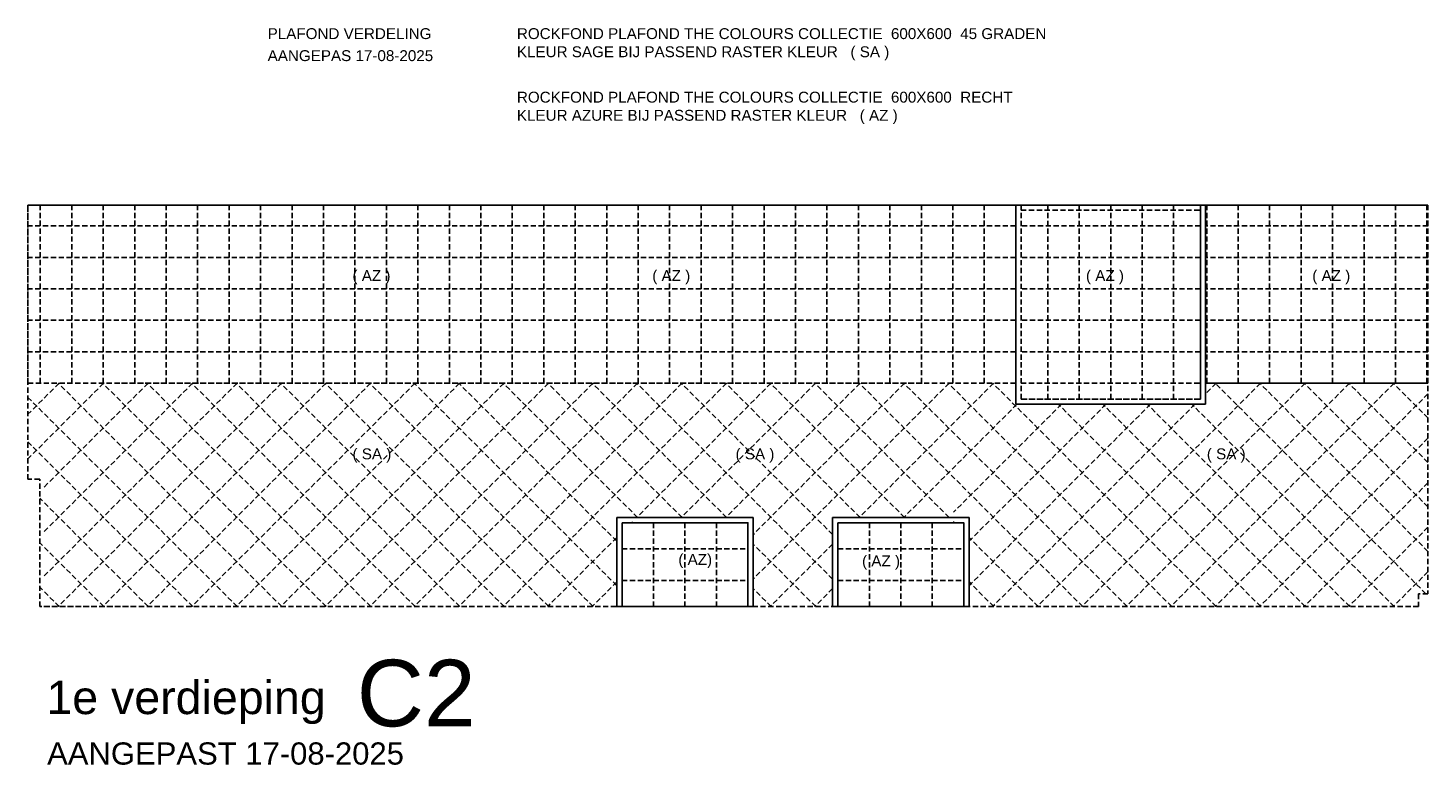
# Model space of a CAD drawing. Header units: millimetres. Extents: x -88840 to 85996, y -16279 to 104709.
# Tile 1 of 184: x -82235 to -55540, y -1855 to 12202. Entities that reach past the tile are written whole.
import ezdxf

# ---------------------------------------------------------------- set-up
doc = ezdxf.new("R2010")
doc.units = ezdxf.units.MM
doc.header["$LTSCALE"] = 400
doc.linetypes.add('HIDDEN', pattern=[0.375, 0.25, -0.125])
for name, color, linetype in [('-ve', 2, 'HIDDEN'), ('inlay', 6, 'Continuous'), ('plafond', 255, 'HIDDEN'), ('plat', 5, 'Continuous')]:
    doc.layers.add(name, color=color, linetype=linetype)
doc.styles.add('Arial', font='arial.ttf', dxfattribs={"height": 176.388889})

# ---------------------------------------------------------------- blocks, each defined once
blk = doc.blocks.new('plafond03')
at = {"layer": 'inlay'}
for points in [[(16442, -8252), (19042, -8252), (19042, -9952), (16442, -9952)], [(20558, -8252), (23158, -8252), (23158, -9952), (20558, -9952)], [(16542, -8352), (18942, -8352), (18942, -9952), (16542, -9952)], [(20658, -8352), (23058, -8352), (23058, -9952), (20658, -9952)]]:
    blk.add_lwpolyline(points, close=True, dxfattribs=at)
at = {"layer": 'plafond'}
for p, q in [((5450, -5690), (5450, -2292)), ((6050, -5690), (6050, -2292)), ((6650, -5690), (6650, -2292)), ((7250, -5690), (7250, -2292)), ((7850, -5690), (7850, -2292)), ((7850, -5690), (7850, -2292)), ((8450, -5690), (8450, -2292)), ((9050, -5690), (9050, -2292)), ((9650, -5690), (9650, -2292)), ((10250, -5690), (10250, -2292)), ((10850, -5690), (10850, -2292)), ((11450, -5690), (11450, -2292)), ((12050, -5690), (12050, -2292)), ((12650, -5690), (12650, -2292)), ((13250, -5690), (13250, -2292)), ((13850, -5690), (13850, -2292)), ((14450, -5690), (14450, -2292)), ((15050, -5690), (15050, -2292)), ((15650, -5690), (15650, -2292)), ((16250, -5690), (16250, -2292)), ((16850, -5690), (16850, -2292)), ((17450, -5690), (17450, -2292)), ((18050, -5690), (18050, -2292)), ((18650, -5690), (18650, -2292)), ((19250, -5690), (19250, -2292)), ((19850, -5690), (19850, -2292)), ((20450, -5690), (20450, -2292)), ((21050, -5690), (21050, -2292)), ((21650, -5690), (21650, -2292)), ((22250, -5690), (22250, -2292)), ((22850, -5690), (22850, -2292)), ((23450, -5690), (23450, -2292)), ((24050, -5690), (24050, -2292)), ((24660, -5992), (24660, -2292)), ((25260, -5992), (25260, -2292)), ((25860, -5992), (25860, -2292)), ((26460, -5992), (26460, -2292)), ((27060, -5992), (27060, -2292)), ((27690, -5690), (27690, -2292)), ((28290, -5690), (28290, -2292)), ((28890, -5690), (28890, -2292)), ((29490, -5690), (29490, -2292)), ((30090, -5690), (30090, -2292)), ((30690, -5690), (30690, -2292)), ((31290, -5690), (31290, -2292)), ((31890, -5690), (31890, -2292)), ((24050, -2690), (5215, -2690)), ((27570, -2690), (24150, -2690)), ((31910, -2690), (27670, -2690)), ((24050, -3290), (5215, -3290)), ((27570, -3290), (24150, -3290)), ((31910, -3290), (27670, -3290)), ((24050, -3890), (5215, -3890)), ((27570, -3890), (24150, -3890)), ((31910, -3890), (27670, -3890)), ((24050, -4490), (5215, -4490)), ((27570, -4490), (24150, -4490)), ((31910, -4490), (27670, -4490)), ((24050, -5090), (5215, -5090)), ((27570, -5090), (24150, -5090)), ((31910, -5090), (27670, -5090)), ((6656, -5690), (5215, -7131)), ((5807, -5690), (5215, -6282)), ((9201, -5690), (5510, -9381)), ((8353, -5690), (5510, -8533)), ((7504, -5690), (5510, -7684)), ((10050, -5690), (5788, -9952)), ((10054, -9952), (5792, -5690)), ((10898, -5690), (6636, -9952)), ((10902, -9952), (6640, -5690)), ((24050, -5690), (6875, -5690)), ((11747, -5690), (7485, -9952)), ((11751, -9952), (7489, -5690)), ((12595, -5690), (8333, -9952)), ((12599, -9952), (8337, -5690)), ((13444, -5690), (9182, -9952)), ((13448, -9952), (9186, -5690)), ((14292, -5690), (10030, -9952)), ((14296, -9952), (10034, -5690)), ((15141, -5690), (10879, -9952)), ((15145, -9952), (10883, -5690)), ((15989, -5690), (11727, -9952)), ((15993, -9952), (11731, -5690)), ((16838, -5690), (12576, -9952)), ((16442, -9552), (12580, -5690)), ((17686, -5690), (13424, -9952)), ((16442, -8704), (13428, -5690)), ((18535, -5690), (14273, -9952)), ((16839, -8252), (14277, -5690)), ((17687, -8252), (15125, -5690)), ((18536, -8252), (15974, -5690)), ((19383, -5690), (16821, -8252)), ((20558, -9426), (16822, -5690)), ((20232, -5690), (17670, -8252)), ((20558, -8577), (17671, -5690)), ((21081, -5690), (18519, -8252)), ((21081, -8252), (18519, -5690)), ((21929, -5690), (19042, -8577)), ((22778, -5690), (19042, -9426)), ((21930, -8252), (19368, -5690)), ((22779, -8252), (20217, -5690)), ((23626, -5690), (21064, -8252)), ((25327, -9952), (21065, -5690)), ((26176, -9952), (21914, -5690)), ((27024, -9952), (22762, -5690)), ((27873, -9952), (23611, -5690)), ((28717, -5690), (24455, -9952)), ((29566, -5690), (25304, -9952)), ((30414, -5690), (26152, -9952)), ((31263, -5690), (27001, -9952)), ((27869, -5690), (27670, -5889)), ((31910, -5690), (27670, -5690)), ((31870, -9707), (27853, -5690)), ((31910, -8898), (28702, -5690)), ((31910, -8050), (29550, -5690)), ((31910, -7201), (30399, -5690)), ((31910, -6353), (31247, -5690)), ((9205, -9952), (5215, -5962)), ((24073, -6092), (21913, -8252)), ((24921, -6092), (22861, -8152)), ((25770, -6092), (23158, -8704)), ((26618, -6092), (23158, -9552)), ((27467, -6092), (23607, -9952)), ((28721, -9952), (24861, -6092)), ((29570, -9952), (25710, -6092)), ((30418, -9952), (26558, -6092)), ((31267, -9952), (27407, -6092)), ((31910, -5892), (27849, -9952)), ((8356, -9952), (5215, -6811)), ((31910, -6740), (28698, -9952)), ((31910, -7589), (29546, -9952)), ((7508, -9952), (5440, -7884)), ((16742, -8332), (16721, -8352)), ((17142, -9952), (17142, -8352)), ((17742, -9952), (17742, -8352)), ((18342, -9952), (18342, -8352)), ((18942, -9952), (18942, -8352)), ((20658, -9952), (20658, -8352)), ((21258, -9952), (21258, -8352)), ((21858, -9952), (21858, -8352)), ((22458, -9952), (22458, -8352)), ((22879, -8352), (22858, -8332)), ((23058, -9952), (23058, -8352)), ((31910, -8437), (30395, -9952)), ((6659, -9952), (5440, -8733)), ((16442, -8632), (15121, -9952)), ((20236, -9952), (19042, -8758)), ((20558, -8758), (19364, -9952)), ((24479, -9952), (23158, -8632)), ((16542, -8852), (18942, -8852)), ((20658, -8852), (23058, -8852)), ((31910, -9286), (31244, -9952)), ((5811, -9952), (5440, -9581)), ((16442, -9480), (15970, -9952)), ((16542, -9452), (18942, -9452)), ((19387, -9952), (19042, -9607)), ((20558, -9607), (20213, -9952)), ((20658, -9452), (23058, -9452)), ((23630, -9952), (23158, -9480))]:
    blk.add_line(p, q, dxfattribs=at)
for points in [[(7270, -9952), (5440, -9952), (5440, -7522), (5215, -7522), (5215, -2292), (31910, -2292), (31910, -9707), (31730, -9707), (31730, -9952), (5440, -9952)], [(27670, -5690), (31910, -5690), (31910, -2292), (5215, -2292), (5215, -5690), (22390, -5690)], [(24150, -5690), (27570, -5690)]]:
    blk.add_lwpolyline(points, dxfattribs=at)
for points in [[(24050, -6092), (27670, -6092), (27670, -2292), (24050, -2292)], [(24050, -2292), (27670, -2292), (27670, -6092), (24050, -6092)], [(24150, -5992), (27570, -5992), (27570, -2292), (24150, -2292)], [(24150, -2392), (27570, -2392), (27570, -5992), (24150, -5992)], [(16442, -8252), (19042, -8252), (19042, -9952), (16442, -9952)], [(20558, -8252), (23158, -8252), (23158, -9952), (20558, -9952)], [(16542, -8352), (18942, -8352), (18942, -9952), (16542, -9952)], [(20658, -8352), (23058, -8352), (23058, -9952), (20658, -9952)]]:
    blk.add_lwpolyline(points, close=True, dxfattribs=at)

msp = doc.modelspace()

# ---------------------------------------------------------------- block references
at = {"layer": '-ve'}
msp.add_blockref('plafond03', (-87449.7156, 11117.3286), dxfattribs=at)

# ---------------------------------------------------------------- texts
at = {"layer": 'plat', "attachment_point": 1, "style": 'Arial'}
for s, insert, char_height in [('PLAFOND VERDELING', (-77665.10957, 12198.21743), 207.4333333), ('ROCKFOND PLAFOND THE COLOURS COLLECTIE  600X600  45 GRADEN \\PKLEUR SAGE BIJ PASSEND RASTER KLEUR   ( SA )', (-72912.52914, 12198.21743), 207.4333333), ('AANGEPAS 17-08-2025', (-77665.10957, 11778.41611), 207.4333333), ('ROCKFOND PLAFOND THE COLOURS COLLECTIE  600X600  RECHT \\PKLEUR AZURE BIJ PASSEND RASTER KLEUR   ( AZ )', (-72912.52914, 10986.2999), 207.4333333), ('  ( AZ )', (-76208.35808, 7583.52028), 207.433333), ('  ( AZ )', (-70492.19402, 7583.52028), 207.433333), ('  ( AZ )', (-62222.67597, 7583.52028), 207.433333), ('  ( AZ )', (-57907.27287, 7583.52028), 207.433333), ('  ( SA )', (-76208.35808, 4183.02638), 207.433333), ('  ( SA )', (-68904.0977, 4183.02638), 207.433333), ('  ( SA )', (-59918.2375, 4183.02638), 207.433333), ('  ( AZ)', (-69994.92327, 2170.28591), 207.433333), ('  ( AZ )', (-66492.22703, 2141.57003), 207.433333), ('C2', (-75966.08322, 152.40565), 1270), ('1e verdieping', (-81883.96561, -248.78942), 635), ('AANGEPAST 17-08-2025 ', (-81870.05819, -1423.91494), 423.3333333)]:
    msp.add_mtext(s, dxfattribs=dict(at, insert=insert, char_height=char_height))

doc.saveas('drawing.dxf')
